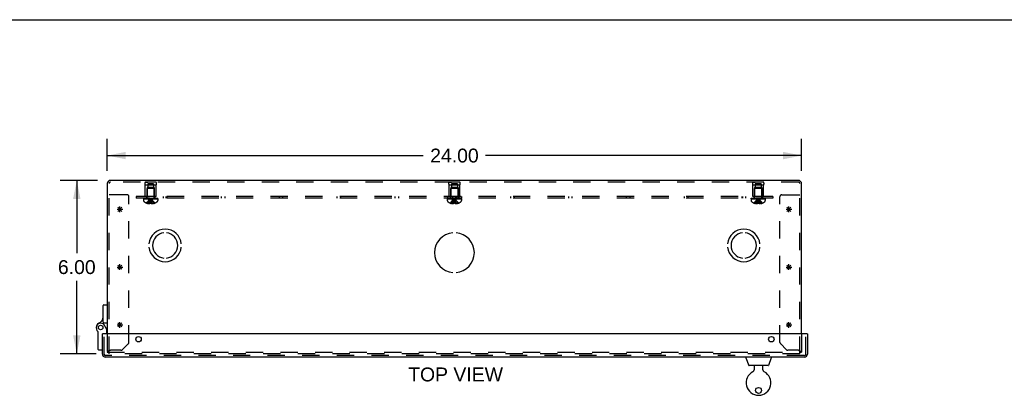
# Model space of a CAD drawing. Header units: inches. Extents: x 0 to 109, y 0 to 70.
# Tile 6 of 11: x 19 to 53, y 57 to 70. Entities that reach past the tile are written whole.
import ezdxf

# ---------------------------------------------------------------- set-up
doc = ezdxf.new("R2010")
doc.units = ezdxf.units.IN
doc.header["$LTSCALE"] = 5.984
doc.header["$MEASUREMENT"] = 0
doc.linetypes.add('HIDDEN', pattern=[0.2, 0.1, -0.1])
doc.layers.get('0').update_dxf_attribs({"linetype": 'CONTINUOUS'})
for name, color, linetype in [('DEFAULT_2', 8, 'HIDDEN'), ('DIMENSIONS', 7, 'CONTINUOUS'), ('DOOR_ASSEMBLY', 7, 'CONTINUOUS'), ('OPEN', 7, 'CONTINUOUS'), ('SPOTWELDS', 7, 'CONTINUOUS'), ('SUBPANEL', 7, 'CONTINUOUS')]:
    doc.layers.add(name, color=color, linetype=linetype)
doc.styles.get("Standard").update_dxf_attribs({"font": 'arial.ttf'})
doc.dimstyles.new('DIMSTYLE_1', dxfattribs={"dimtxt": 0.48, "dimasz": 0.64, "dimexe": 0.09, "dimexo": 0.07, "dimgap": 0.0375, "dimtad": 0, "dimtih": 1, "dimtoh": 1, "dimzin": 4, "dimdsep": 46, "dimtxsty": 'Standard', "dimblk": '_FILLED', "dimblk1": '_FILLED', "dimblk2": '_FILLED', "dimcen": 0.09, "dimadec": 3, "dimazin": 1, "dimtfac": 1, "dimtdec": 3, "dimtofl": 0, "dimtmove": 0, "dimatfit": 3, "dimldrblk": '_FILLED', "dimfxl": 0, "dimtolj": 1, "dimtzin": 4, "dimarcsym": 0})

# ---------------------------------------------------------------- blocks, each defined once
blk = doc.blocks.new('_FILLED')
at = {"color": 0, "linetype": 'ByBlock'}
blk.add_solid([(0, 0), (-1, 0.2), (-1, -0.2)], dxfattribs=at)
blk = doc.blocks.new('*D1')
at = {"layer": 'DIMENSIONS', "color": 2, "linetype": 'Continuous'}
for p, q in [((22.171, 65.174), (22.171, 66.274)), ((46.171, 65.174), (46.171, 66.274)), ((22.171, 65.698), (33.092, 65.698)), ((46.171, 65.698), (35.249, 65.698))]:
    blk.add_line(p, q, dxfattribs=at)
at = {"layer": 'DIMENSIONS', "color": 2, "linetype": 'Continuous', "xscale": 0.64, "yscale": 0.64, "zscale": 0.64, "rotation": 180}
blk.add_blockref('_FILLED', (22.171, 65.698), dxfattribs=at)
at = {"layer": 'DIMENSIONS', "color": 2, "linetype": 'Continuous', "xscale": 0.64, "yscale": 0.64, "zscale": 0.64}
blk.add_blockref('_FILLED', (46.171, 65.698), dxfattribs=at)
at = {"layer": 'DIMENSIONS', "color": 2, "linetype": 'Continuous', "insert": (34.171, 65.938), "char_height": 0.48, "width": 1.67732, "attachment_point": 2, "line_spacing_factor": 0.9}
blk.add_mtext('24.00', dxfattribs=at)
blk = doc.blocks.new('*D2')
at = {"layer": 'DIMENSIONS', "color": 2, "linetype": 'Continuous'}
for p, q in [((21.835, 64.838), (20.541, 64.838)), ((21.117, 64.838), (21.117, 62.318)), ((21.117, 58.838), (21.117, 61.358)), ((21.783, 58.838), (20.541, 58.838))]:
    blk.add_line(p, q, dxfattribs=at)
at = {"layer": 'DIMENSIONS', "color": 2, "linetype": 'Continuous', "xscale": 0.64, "yscale": 0.64, "zscale": 0.64}
for p, rotation in [((21.117, 64.838), 90), ((21.117, 58.838), 270)]:
    blk.add_blockref('_FILLED', p, dxfattribs=dict(at, rotation=rotation))
at = {"layer": 'DIMENSIONS', "color": 2, "linetype": 'Continuous', "insert": (21.117, 62.078), "char_height": 0.48, "width": 1.30439, "attachment_point": 2, "line_spacing_factor": 0.9}
blk.add_mtext('6.00', dxfattribs=at)

msp = doc.modelspace()

# ---------------------------------------------------------------- linework, layer by layer
at = {"color": 7, "linetype": 'Continuous'}
msp.add_line((0, 70.4), (108.8, 70.4), dxfattribs=at)
at = {"color": 3, "linetype": 'Continuous'}
for p, q in [((22.171, 64.726), (22.171, 59.529)), ((46.059, 64.838), (22.283, 64.838)), ((46.171, 59.529), (46.171, 64.726))]:
    msp.add_line(p, q, dxfattribs=at)
for centre, start, end in [((22.283, 64.726), 90, 180), ((46.059, 64.726), 0, 90)]:
    msp.add_arc(centre, 0.112, start, end, dxfattribs=at)
at = {"layer": 'DEFAULT_2', "color": 8, "linetype": 'HIDDEN'}
for p, q in [((22.231, 58.838), (22.231, 64.726)), ((46.059, 64.778), (22.283, 64.778)), ((23.483, 64.778), (23.571, 64.778)), ((23.859, 64.778), (23.483, 64.778)), ((23.483, 64.278), (23.483, 64.678)), ((23.859, 64.678), (23.483, 64.678)), ((23.569, 64.715), (23.569, 64.59)), ((23.772, 64.715), (23.569, 64.715)), ((23.859, 64.778), (23.771, 64.778)), ((23.772, 64.715), (23.772, 64.59)), ((23.859, 64.278), (23.859, 64.678)), ((33.983, 64.778), (34.071, 64.778)), ((34.359, 64.778), (33.983, 64.778)), ((33.983, 64.278), (33.983, 64.678)), ((34.359, 64.678), (33.983, 64.678)), ((34.069, 64.715), (34.069, 64.59)), ((34.272, 64.715), (34.069, 64.715)), ((34.359, 64.778), (34.271, 64.778)), ((34.272, 64.715), (34.272, 64.59)), ((34.359, 64.278), (34.359, 64.678)), ((44.483, 64.778), (44.571, 64.778)), ((44.859, 64.778), (44.483, 64.778)), ((44.859, 64.678), (44.483, 64.678)), ((44.483, 64.278), (44.483, 64.678)), ((44.772, 64.715), (44.569, 64.715)), ((44.569, 64.715), (44.569, 64.59)), ((44.859, 64.778), (44.771, 64.778)), ((44.772, 64.715), (44.772, 64.59)), ((44.859, 64.278), (44.859, 64.678)), ((46.111, 58.838), (46.111, 64.726)), ((22.271, 64.338), (22.231, 64.338)), ((22.858, 64.338), (22.271, 64.338)), ((23.546, 64.59), (23.546, 64.278)), ((23.796, 64.59), (23.546, 64.59)), ((23.557, 64.573), (23.547, 64.563)), ((23.547, 64.235), (23.547, 64.563)), ((23.795, 64.563), (23.547, 64.563)), ((23.785, 64.573), (23.557, 64.573)), ((23.785, 64.573), (23.795, 64.563)), ((23.795, 64.235), (23.795, 64.563)), ((23.796, 64.59), (23.796, 64.278)), ((34.046, 64.59), (34.046, 64.278)), ((34.296, 64.59), (34.046, 64.59)), ((34.057, 64.573), (34.047, 64.563)), ((34.047, 64.235), (34.047, 64.563)), ((34.295, 64.563), (34.047, 64.563)), ((34.285, 64.573), (34.057, 64.573)), ((34.285, 64.573), (34.295, 64.563)), ((34.295, 64.235), (34.295, 64.563)), ((34.296, 64.59), (34.296, 64.278)), ((44.796, 64.59), (44.546, 64.59)), ((44.546, 64.59), (44.546, 64.278)), ((44.557, 64.573), (44.547, 64.563)), ((44.795, 64.563), (44.547, 64.563)), ((44.547, 64.235), (44.547, 64.563)), ((44.785, 64.573), (44.557, 64.573)), ((44.785, 64.573), (44.795, 64.563)), ((44.795, 64.235), (44.795, 64.563)), ((44.796, 64.59), (44.796, 64.278)), ((45.484, 64.338), (46.071, 64.338)), ((46.071, 64.338), (46.111, 64.338)), ((22.921, 59.234), (22.921, 64.275)), ((23.425, 64.218), (23.425, 64.203)), ((23.425, 64.218), (23.916, 64.218)), ((23.916, 64.203), (23.425, 64.203)), ((23.425, 64.198), (23.425, 64.137)), ((23.425, 64.198), (23.917, 64.198)), ((23.433, 64.203), (23.433, 64.218)), ((23.45, 64.218), (23.45, 64.203)), ((23.472, 64.218), (23.472, 64.203)), ((23.477, 64.203), (23.477, 64.218)), ((23.859, 64.278), (23.483, 64.278)), ((23.483, 64.218), (23.483, 64.203)), ((23.503, 64.218), (23.503, 64.203)), ((23.512, 64.218), (23.512, 64.203)), ((23.53, 64.218), (23.53, 64.203)), ((23.53, 64.052), (23.53, 64.052)), ((23.53, 64.052), (23.531, 64.052)), ((23.653, 64.052), (23.531, 64.052)), ((23.554, 64.203), (23.554, 64.218)), ((23.565, 64.218), (23.565, 64.203)), ((23.566, 64.052), (23.566, 64.039)), ((23.6, 64.218), (23.6, 64.203)), ((23.604, 64.218), (23.604, 64.203)), ((23.621, 64.052), (23.621, 64.03)), ((23.653, 64.052), (23.655, 64.081)), ((23.653, 64.052), (23.653, 64.039)), ((23.653, 64.052), (23.653, 64.052)), ((23.655, 64.081), (23.658, 64.109)), ((23.674, 64.188), (23.671, 64.213)), ((23.674, 64.188), (23.671, 64.213)), ((23.689, 64.052), (23.689, 64.039)), ((23.689, 64.052), (23.689, 64.052)), ((23.81, 64.052), (23.689, 64.052)), ((23.72, 64.052), (23.72, 64.03)), ((23.737, 64.218), (23.737, 64.203)), ((23.741, 64.203), (23.741, 64.218)), ((23.775, 64.052), (23.775, 64.039)), ((23.777, 64.218), (23.777, 64.203)), ((23.787, 64.218), (23.787, 64.203)), ((23.811, 64.052), (23.81, 64.052)), ((23.811, 64.218), (23.811, 64.203)), ((23.811, 64.052), (23.811, 64.052)), ((23.829, 64.203), (23.829, 64.218)), ((23.838, 64.218), (23.838, 64.203)), ((23.858, 64.218), (23.858, 64.203)), ((23.864, 64.218), (23.864, 64.203)), ((23.869, 64.218), (23.869, 64.203)), ((23.891, 64.203), (23.891, 64.218)), ((23.908, 64.218), (23.908, 64.203)), ((23.916, 64.203), (23.916, 64.218)), ((23.917, 64.198), (23.917, 64.137)), ((33.925, 64.218), (33.925, 64.203)), ((33.925, 64.218), (34.416, 64.218)), ((34.416, 64.203), (33.925, 64.203)), ((33.925, 64.198), (33.925, 64.137)), ((33.925, 64.198), (34.417, 64.198)), ((33.933, 64.203), (33.933, 64.218)), ((33.95, 64.218), (33.95, 64.203)), ((33.972, 64.218), (33.972, 64.203)), ((33.977, 64.203), (33.977, 64.218)), ((34.359, 64.278), (33.983, 64.278)), ((33.983, 64.218), (33.983, 64.203)), ((34.003, 64.218), (34.003, 64.203)), ((34.012, 64.218), (34.012, 64.203)), ((34.03, 64.218), (34.03, 64.203)), ((34.03, 64.052), (34.03, 64.052)), ((34.031, 64.052), (34.03, 64.052)), ((34.153, 64.052), (34.031, 64.052)), ((34.054, 64.203), (34.054, 64.218)), ((34.065, 64.218), (34.065, 64.203)), ((34.066, 64.052), (34.066, 64.039)), ((34.1, 64.218), (34.1, 64.203)), ((34.104, 64.218), (34.104, 64.203)), ((34.121, 64.052), (34.121, 64.03)), ((34.153, 64.052), (34.155, 64.081)), ((34.153, 64.052), (34.153, 64.039)), ((34.153, 64.052), (34.153, 64.052)), ((34.155, 64.081), (34.158, 64.109)), ((34.174, 64.188), (34.171, 64.213)), ((34.174, 64.188), (34.171, 64.213)), ((34.189, 64.052), (34.189, 64.039)), ((34.189, 64.052), (34.189, 64.052)), ((34.31, 64.052), (34.189, 64.052)), ((34.22, 64.052), (34.22, 64.03)), ((34.237, 64.218), (34.237, 64.203)), ((34.241, 64.203), (34.241, 64.218)), ((34.275, 64.052), (34.275, 64.039)), ((34.277, 64.218), (34.277, 64.203)), ((34.287, 64.218), (34.287, 64.203)), ((34.311, 64.052), (34.31, 64.052)), ((34.311, 64.218), (34.311, 64.203)), ((34.311, 64.052), (34.311, 64.052)), ((34.329, 64.203), (34.329, 64.218)), ((34.338, 64.218), (34.338, 64.203)), ((34.358, 64.218), (34.358, 64.203)), ((34.364, 64.218), (34.364, 64.203)), ((34.369, 64.218), (34.369, 64.203)), ((34.391, 64.203), (34.391, 64.218)), ((34.408, 64.218), (34.408, 64.203)), ((34.416, 64.203), (34.416, 64.218)), ((34.417, 64.198), (34.417, 64.137)), ((44.425, 64.218), (44.916, 64.218)), ((44.425, 64.218), (44.425, 64.203)), ((44.916, 64.203), (44.425, 64.203)), ((44.425, 64.198), (44.917, 64.198)), ((44.425, 64.198), (44.425, 64.137)), ((44.433, 64.203), (44.433, 64.218)), ((44.45, 64.218), (44.45, 64.203)), ((44.472, 64.218), (44.472, 64.203)), ((44.477, 64.203), (44.477, 64.218)), ((44.859, 64.278), (44.483, 64.278)), ((44.483, 64.218), (44.483, 64.203)), ((44.503, 64.218), (44.503, 64.203)), ((44.512, 64.218), (44.512, 64.203)), ((44.53, 64.218), (44.53, 64.203)), ((44.531, 64.052), (44.53, 64.052)), ((44.53, 64.052), (44.53, 64.052)), ((44.653, 64.052), (44.531, 64.052)), ((44.554, 64.203), (44.554, 64.218)), ((44.565, 64.218), (44.565, 64.203)), ((44.566, 64.052), (44.566, 64.039)), ((44.6, 64.218), (44.6, 64.203)), ((44.604, 64.218), (44.604, 64.203)), ((44.621, 64.052), (44.621, 64.03)), ((44.653, 64.052), (44.655, 64.081)), ((44.659, 64.052), (44.653, 64.052)), ((44.653, 64.052), (44.653, 64.052)), ((44.653, 64.052), (44.653, 64.039)), ((44.655, 64.081), (44.658, 64.109)), ((44.674, 64.188), (44.671, 64.213)), ((44.81, 64.052), (44.689, 64.052)), ((44.689, 64.052), (44.689, 64.052)), ((44.689, 64.052), (44.689, 64.039)), ((44.72, 64.052), (44.72, 64.03)), ((44.737, 64.218), (44.737, 64.203)), ((44.741, 64.203), (44.741, 64.218)), ((44.775, 64.052), (44.775, 64.039)), ((44.777, 64.218), (44.777, 64.203)), ((44.787, 64.218), (44.787, 64.203)), ((44.811, 64.052), (44.81, 64.052)), ((44.811, 64.218), (44.811, 64.203)), ((44.811, 64.052), (44.811, 64.052)), ((44.829, 64.203), (44.829, 64.218)), ((44.838, 64.218), (44.838, 64.203)), ((44.858, 64.218), (44.858, 64.203)), ((44.864, 64.218), (44.864, 64.203)), ((44.869, 64.218), (44.869, 64.203)), ((44.891, 64.203), (44.891, 64.218)), ((44.908, 64.218), (44.908, 64.203)), ((44.916, 64.203), (44.916, 64.218)), ((44.917, 64.198), (44.917, 64.137)), ((45.421, 59.234), (45.421, 64.275)), ((22.171, 59.529), (22.171, 58.898)), ((46.171, 59.529), (46.171, 58.898)), ((22.171, 58.898), (46.171, 58.898)), ((22.645, 58.958), (22.283, 58.958)), ((22.689, 58.976), (22.902, 59.189)), ((45.439, 59.189), (45.652, 58.976)), ((46.059, 58.958), (45.697, 58.958)), ((46.111, 58.838), (22.231, 58.838))]:
    msp.add_line(p, q, dxfattribs=at)
for points in [[(23.53, 64.052), (23.55, 64.081), (23.571, 64.109), (23.594, 64.136), (23.618, 64.163), (23.644, 64.188), (23.671, 64.213)], [(23.566, 64.052), (23.581, 64.081), (23.597, 64.109), (23.613, 64.136), (23.631, 64.163), (23.65, 64.188), (23.671, 64.213)], [(23.621, 64.03), (23.616, 64.03), (23.611, 64.031), (23.606, 64.031), (23.6, 64.032), (23.595, 64.033), (23.589, 64.034), (23.584, 64.035), (23.578, 64.036), (23.572, 64.038), (23.566, 64.039)], [(23.621, 64.052), (23.628, 64.081), (23.635, 64.109), (23.643, 64.136), (23.652, 64.163), (23.661, 64.188), (23.671, 64.213)], [(23.653, 64.039), (23.648, 64.037), (23.644, 64.036), (23.641, 64.034), (23.637, 64.033), (23.633, 64.032), (23.629, 64.031), (23.625, 64.03), (23.621, 64.03)], [(23.689, 64.052), (23.683, 64.052), (23.677, 64.052), (23.671, 64.052), (23.665, 64.052), (23.659, 64.052), (23.653, 64.052)], [(23.658, 64.109), (23.661, 64.136), (23.664, 64.163), (23.667, 64.188)], [(23.661, 64.136), (23.664, 64.163), (23.667, 64.188), (23.671, 64.213)], [(23.72, 64.052), (23.713, 64.081), (23.706, 64.109), (23.698, 64.136), (23.689, 64.163), (23.68, 64.188), (23.671, 64.213)], [(23.775, 64.052), (23.76, 64.081), (23.745, 64.109), (23.728, 64.136), (23.71, 64.163), (23.691, 64.188), (23.671, 64.213)], [(23.811, 64.052), (23.791, 64.081), (23.77, 64.109), (23.747, 64.136), (23.723, 64.163), (23.698, 64.188), (23.671, 64.213)], [(23.689, 64.052), (23.686, 64.081), (23.683, 64.109), (23.68, 64.136), (23.677, 64.163), (23.674, 64.188)], [(23.689, 64.052), (23.686, 64.081), (23.683, 64.109), (23.68, 64.136), (23.677, 64.163)], [(23.689, 64.039), (23.693, 64.037), (23.697, 64.036), (23.701, 64.034)], [(23.72, 64.03), (23.716, 64.03), (23.712, 64.031), (23.709, 64.032), (23.705, 64.033), (23.701, 64.034)], [(23.775, 64.039), (23.769, 64.038), (23.763, 64.036), (23.757, 64.035), (23.752, 64.034), (23.746, 64.033), (23.741, 64.032), (23.736, 64.031), (23.731, 64.031), (23.725, 64.03), (23.72, 64.03)], [(34.03, 64.052), (34.05, 64.081), (34.071, 64.109), (34.094, 64.136), (34.118, 64.163), (34.144, 64.188), (34.171, 64.213)], [(34.066, 64.052), (34.081, 64.081), (34.097, 64.109), (34.113, 64.136), (34.131, 64.163), (34.15, 64.188), (34.171, 64.213)], [(34.121, 64.03), (34.116, 64.03), (34.111, 64.031), (34.106, 64.031), (34.1, 64.032), (34.095, 64.033), (34.089, 64.034), (34.084, 64.035), (34.078, 64.036), (34.072, 64.038), (34.066, 64.039)], [(34.121, 64.052), (34.128, 64.081), (34.135, 64.109), (34.143, 64.136), (34.152, 64.163), (34.161, 64.188), (34.171, 64.213)], [(34.153, 64.039), (34.148, 64.037), (34.144, 64.036), (34.141, 64.034), (34.137, 64.033), (34.133, 64.032), (34.129, 64.031), (34.125, 64.03), (34.121, 64.03)], [(34.189, 64.052), (34.183, 64.052), (34.177, 64.052), (34.171, 64.052), (34.165, 64.052), (34.159, 64.052), (34.153, 64.052)], [(34.158, 64.109), (34.161, 64.136), (34.164, 64.163), (34.167, 64.188), (34.171, 64.213)], [(34.161, 64.136), (34.164, 64.163), (34.167, 64.188), (34.171, 64.213)], [(34.22, 64.052), (34.213, 64.081), (34.206, 64.109), (34.198, 64.136), (34.189, 64.163), (34.18, 64.188), (34.171, 64.213)], [(34.275, 64.052), (34.26, 64.081), (34.245, 64.109), (34.228, 64.136), (34.21, 64.163), (34.191, 64.188), (34.171, 64.213)], [(34.311, 64.052), (34.291, 64.081), (34.27, 64.109), (34.247, 64.136), (34.223, 64.163), (34.198, 64.188), (34.171, 64.213)], [(34.189, 64.052), (34.186, 64.081), (34.183, 64.109), (34.18, 64.136), (34.177, 64.163), (34.174, 64.188)], [(34.189, 64.052), (34.186, 64.081), (34.183, 64.109), (34.18, 64.136), (34.177, 64.163)], [(34.22, 64.03), (34.216, 64.03), (34.212, 64.031), (34.209, 64.032), (34.205, 64.033), (34.201, 64.034), (34.197, 64.036), (34.193, 64.037), (34.189, 64.039)], [(34.275, 64.039), (34.269, 64.038), (34.263, 64.036), (34.257, 64.035), (34.252, 64.034), (34.246, 64.033), (34.241, 64.032), (34.236, 64.031), (34.231, 64.031), (34.225, 64.03), (34.22, 64.03)], [(44.53, 64.052), (44.55, 64.081), (44.571, 64.109), (44.594, 64.136), (44.618, 64.163), (44.644, 64.188), (44.671, 64.213)], [(44.566, 64.052), (44.581, 64.081), (44.597, 64.109), (44.613, 64.136), (44.631, 64.163), (44.65, 64.188), (44.671, 64.213)], [(44.621, 64.03), (44.616, 64.03), (44.611, 64.031), (44.606, 64.031), (44.6, 64.032), (44.595, 64.033), (44.589, 64.034), (44.584, 64.035), (44.578, 64.036), (44.572, 64.038), (44.566, 64.039)], [(44.621, 64.052), (44.628, 64.081), (44.635, 64.109), (44.643, 64.136), (44.652, 64.163), (44.661, 64.188), (44.671, 64.213)], [(44.653, 64.039), (44.648, 64.037), (44.644, 64.036), (44.641, 64.034), (44.637, 64.033), (44.633, 64.032), (44.629, 64.031), (44.625, 64.03), (44.621, 64.03)], [(44.658, 64.109), (44.661, 64.136), (44.664, 64.163), (44.667, 64.188), (44.671, 64.213)], [(44.659, 64.052), (44.665, 64.052), (44.671, 64.052), (44.677, 64.052), (44.683, 64.052), (44.689, 64.052)], [(44.661, 64.136), (44.664, 64.163), (44.667, 64.188), (44.671, 64.213)], [(44.811, 64.052), (44.791, 64.081), (44.77, 64.109), (44.747, 64.136), (44.723, 64.163), (44.698, 64.188), (44.671, 64.213)], [(44.775, 64.052), (44.76, 64.081), (44.745, 64.109), (44.728, 64.136), (44.71, 64.163), (44.691, 64.188), (44.671, 64.213)], [(44.72, 64.052), (44.713, 64.081), (44.706, 64.109), (44.698, 64.136), (44.689, 64.163), (44.68, 64.188), (44.671, 64.213)], [(44.689, 64.052), (44.686, 64.081), (44.683, 64.109), (44.68, 64.136), (44.677, 64.163), (44.674, 64.188)], [(44.689, 64.052), (44.686, 64.081), (44.683, 64.109), (44.68, 64.136), (44.677, 64.163)], [(44.72, 64.03), (44.716, 64.03), (44.712, 64.031), (44.709, 64.032), (44.705, 64.033), (44.701, 64.034), (44.697, 64.036), (44.693, 64.037), (44.689, 64.039)], [(44.775, 64.039), (44.769, 64.038), (44.763, 64.036), (44.757, 64.035), (44.752, 64.034), (44.746, 64.033), (44.741, 64.032), (44.736, 64.031), (44.731, 64.031), (44.725, 64.03), (44.72, 64.03)], [(22.283, 58.958), (22.268, 58.953), (22.254, 58.948), (22.24, 58.943), (22.227, 58.938), (22.214, 58.933), (22.203, 58.928), (22.194, 58.923), (22.186, 58.918), (22.179, 58.913), (22.174, 58.908), (22.172, 58.903), (22.171, 58.898)], [(46.059, 58.958), (46.073, 58.953), (46.088, 58.948), (46.101, 58.943), (46.115, 58.938), (46.127, 58.933), (46.138, 58.928), (46.147, 58.923), (46.156, 58.918), (46.162, 58.913), (46.167, 58.908), (46.17, 58.903), (46.171, 58.898)]]:
    msp.add_lwpolyline(points, dxfattribs=at)
for centre, radius, start, end in [((22.283, 64.726), 0.052, 90, 180), ((23.569, 64.728), 0.1, 150.0508, 209.9492), ((23.772, 64.728), 0.1, 330.0508, 29.9492), ((34.069, 64.728), 0.1, 150.0508, 209.9492), ((34.272, 64.728), 0.1, 330.0508, 29.9492), ((44.569, 64.728), 0.1, 150.0508, 209.9492), ((44.772, 64.728), 0.1, 330.0508, 29.9492), ((46.059, 64.726), 0.052, 0, 90), ((22.858, 64.275), 0.063, 0, 90), ((45.484, 64.275), 0.063, 90, 180), ((23.46, 64.137), 0.035, 180, 229.0666), ((23.671, 64.38), 0.357, 229.0666, 246.8273), ((23.509, 64.235), 0.0372, 270, 300.0497), ((23.671, 64.38), 0.357, 246.9983, 252.9593), ((23.509, 64.235), 0.0372, 332.4601, 360), ((23.671, 64.38), 0.357, 287.0407, 293.0017), ((23.832, 64.235), 0.0372, 180, 207.5399), ((23.671, 64.38), 0.357, 293.1727, 310.9334), ((23.832, 64.235), 0.0372, 239.9503, 270), ((23.882, 64.137), 0.035, 310.9334, 360), ((33.96, 64.137), 0.035, 180, 229.0666), ((34.171, 64.38), 0.357, 229.0666, 246.8273), ((34.009, 64.235), 0.0372, 270, 300.0497), ((34.171, 64.38), 0.357, 246.9983, 252.9593), ((34.009, 64.235), 0.0372, 332.4601, 360), ((34.171, 64.38), 0.357, 287.0407, 293.0017), ((34.332, 64.235), 0.0372, 180, 207.5399), ((34.171, 64.38), 0.357, 293.1727, 310.9334), ((34.332, 64.235), 0.0372, 239.9503, 270), ((34.382, 64.137), 0.035, 310.9334, 360), ((44.46, 64.137), 0.035, 180, 229.0666), ((44.671, 64.38), 0.357, 229.0666, 246.8273), ((44.509, 64.235), 0.0372, 270, 300.0497), ((44.671, 64.38), 0.357, 246.9983, 252.9593), ((44.509, 64.235), 0.0372, 332.4601, 360), ((44.671, 64.38), 0.357, 287.0407, 293.0017), ((44.832, 64.235), 0.0372, 180, 207.5399), ((44.671, 64.38), 0.357, 293.1727, 310.9334), ((44.832, 64.235), 0.0372, 239.9503, 270), ((44.882, 64.137), 0.035, 310.9334, 360), ((22.858, 59.234), 0.063, 315, 360), ((45.484, 59.234), 0.063, 180, 225), ((22.645, 59.021), 0.063, 270, 315), ((45.697, 59.021), 0.063, 225, 270)]:
    msp.add_arc(centre, radius, start, end, dxfattribs=at)
at = {"layer": 'DOOR_ASSEMBLY', "color": 7, "linetype": 'Continuous'}
for p, q in [((22.026, 59.931), (22.026, 60.512)), ((22.046, 60.532), (22.171, 60.532)), ((22.046, 59.911), (22.171, 59.911)), ((21.856, 58.985), (21.856, 59.595)), ((22.161, 59.665), (22.091, 59.807)), ((22.171, 59.749), (22.136, 59.716)), ((22.161, 59.665), (22.141, 59.66)), ((22.147, 59.694), (22.171, 59.694)), ((22.161, 59.529), (22.161, 59.665)), ((22.016, 59.529), (22.001, 59.529)), ((46.361, 59.529), (46.376, 59.529)), ((22.001, 58.965), (21.876, 58.965)), ((44.242, 58.704), (44.242, 58.701)), ((44.243, 58.694), (44.344, 58.437)), ((45.123, 58.694), (45.022, 58.437)), ((45.125, 58.704), (45.125, 58.701)), ((45.013, 58.431), (44.353, 58.431)), ((44.531, 58.431), (44.531, 58.285)), ((44.836, 58.285), (44.836, 58.431))]:
    msp.add_line(p, q, dxfattribs=at)
at = {"layer": 'DOOR_ASSEMBLY', "color": 3, "linetype": 'Continuous'}
for p, q in [((22.001, 58.831), (22.001, 59.529)), ((46.361, 59.529), (22.016, 59.529)), ((46.376, 59.529), (46.376, 58.831)), ((46.264, 58.719), (22.113, 58.719))]:
    msp.add_line(p, q, dxfattribs=at)
at = {"layer": 'DOOR_ASSEMBLY', "color": 8, "linetype": 'HIDDEN'}
for p, q in [((22.061, 58.831), (22.061, 59.529)), ((46.316, 58.831), (46.316, 59.529)), ((46.264, 58.779), (22.113, 58.779))]:
    msp.add_line(p, q, dxfattribs=at)
at = {"layer": 'DOOR_ASSEMBLY', "color": 7, "linetype": 'Continuous'}
for centre, radius in [((21.941, 59.749), 0.079), ((21.941, 59.749), 0.078), ((44.683, 57.571), 0.102)]:
    msp.add_circle(centre, radius, dxfattribs=at)
at = {"layer": 'DOOR_ASSEMBLY', "color": 3, "linetype": 'Continuous'}
for centre in [(23.251, 59.342), (45.126, 59.342)]:
    msp.add_circle(centre, 0.0938, dxfattribs=at)
at = {"layer": 'DOOR_ASSEMBLY', "color": 7, "linetype": 'Continuous'}
for centre, radius, start, end in [((22.046, 60.512), 0.02, 90, 180), ((21.776, 60.121), 0.25, 293.8265, 360), ((22.046, 59.931), 0.02, 180, 270), ((21.941, 59.749), 0.158, 113.8265, 201.112), ((21.947, 59.736), 0.16, 26.148, 231.7894), ((21.836, 59.595), 0.02, 0, 51.7894), ((21.876, 58.985), 0.02, 180, 270), ((44.257, 58.704), 0.015, 90, 180), ((44.262, 58.701), 0.02, 180, 201.5), ((45.11, 58.704), 0.015, 0, 90), ((45.105, 58.701), 0.02, 338.5, 360), ((44.683, 57.831), 0.43, 117.1091, 62.8909), ((44.353, 58.441), 0.01, 201.5, 270), ((44.451, 58.285), 0.08, 297.109, 360), ((44.916, 58.285), 0.08, 180, 242.8909), ((45.013, 58.441), 0.01, 270, 338.5)]:
    msp.add_arc(centre, radius, start, end, dxfattribs=at)
at = {"layer": 'DOOR_ASSEMBLY', "color": 3, "linetype": 'Continuous'}
for centre, start, end in [((22.113, 58.831), 180, 270), ((46.264, 58.831), 270, 360)]:
    msp.add_arc(centre, 0.112, start, end, dxfattribs=at)
at = {"layer": 'DOOR_ASSEMBLY', "color": 8, "linetype": 'HIDDEN'}
for centre, start, end in [((22.113, 58.831), 180, 270), ((46.264, 58.831), 270, 360)]:
    msp.add_arc(centre, 0.052, start, end, dxfattribs=at)
at = {"layer": 'OPEN', "color": 40, "linetype": 'Continuous'}
for centre, radius, start, end in [((24.171, 62.588), 0.562, 5.6112, 174.3888), ((24.171, 62.588), 0.438, 95.9037, 264.0963), ((24.171, 62.588), 0.438, 275.9037, 84.0963), ((34.171, 62.338), 0.688, 94.5886, 265.4114), ((34.171, 62.338), 0.688, 274.5886, 85.4114), ((44.171, 62.588), 0.562, 5.6112, 174.3888), ((44.171, 62.588), 0.438, 95.9037, 264.0963), ((44.171, 62.588), 0.438, 275.9037, 84.0963), ((24.171, 62.588), 0.562, 185.6112, 354.3888), ((44.171, 62.588), 0.562, 185.6112, 354.3888)]:
    msp.add_arc(centre, radius, start, end, dxfattribs=at)
at = {"layer": 'SPOTWELDS', "color": 40, "linetype": 'Continuous'}
for p, q in [((22.508, 63.838), (22.708, 63.838)), ((22.537, 63.767), (22.679, 63.909)), ((22.679, 63.767), (22.537, 63.909)), ((22.608, 63.738), (22.608, 63.938)), ((45.633, 63.838), (45.833, 63.838)), ((45.662, 63.767), (45.804, 63.909)), ((45.804, 63.767), (45.662, 63.909)), ((45.733, 63.738), (45.733, 63.938)), ((22.508, 61.838), (22.708, 61.838)), ((22.537, 61.767), (22.679, 61.909)), ((22.679, 61.767), (22.537, 61.909)), ((22.608, 61.738), (22.608, 61.938)), ((45.633, 61.838), (45.833, 61.838)), ((45.662, 61.767), (45.804, 61.909)), ((45.804, 61.767), (45.662, 61.909)), ((45.733, 61.738), (45.733, 61.938)), ((22.679, 59.767), (22.537, 59.909)), ((22.537, 59.767), (22.679, 59.909)), ((22.608, 59.738), (22.608, 59.938)), ((45.804, 59.767), (45.662, 59.909)), ((45.662, 59.767), (45.804, 59.909)), ((45.733, 59.738), (45.733, 59.938)), ((22.508, 59.838), (22.708, 59.838)), ((45.633, 59.838), (45.833, 59.838))]:
    msp.add_line(p, q, dxfattribs=at)
at = {"layer": 'SUBPANEL', "color": 8, "linetype": 'HIDDEN'}
for p, q in [((23.171, 64.278), (23.171, 64.218)), ((45.171, 64.278), (23.171, 64.278)), ((45.171, 64.218), (23.171, 64.218)), ((23.523, 64.278), (23.523, 64.218)), ((23.819, 64.278), (23.819, 64.218)), ((24.108, 64.278), (24.108, 64.218)), ((24.205, 64.218), (24.205, 64.278)), ((24.233, 64.278), (24.233, 64.218)), ((26.108, 64.278), (26.108, 64.218)), ((26.233, 64.278), (26.233, 64.218)), ((28.108, 64.278), (28.108, 64.218)), ((28.233, 64.278), (28.233, 64.218)), ((30.108, 64.278), (30.108, 64.218)), ((30.233, 64.278), (30.233, 64.218)), ((32.108, 64.278), (32.108, 64.218)), ((32.233, 64.278), (32.233, 64.218)), ((33.931, 64.278), (33.931, 64.218)), ((34.023, 64.278), (34.023, 64.218)), ((34.108, 64.278), (34.108, 64.218)), ((34.118, 64.218), (34.118, 64.278)), ((34.223, 64.218), (34.223, 64.278)), ((34.233, 64.278), (34.233, 64.218)), ((34.319, 64.278), (34.319, 64.218)), ((34.411, 64.278), (34.411, 64.218)), ((36.108, 64.278), (36.108, 64.218)), ((36.233, 64.278), (36.233, 64.218)), ((38.108, 64.278), (38.108, 64.218)), ((38.233, 64.278), (38.233, 64.218)), ((40.108, 64.278), (40.108, 64.218)), ((40.233, 64.278), (40.233, 64.218)), ((42.108, 64.278), (42.108, 64.218)), ((42.233, 64.278), (42.233, 64.218)), ((44.108, 64.278), (44.108, 64.218)), ((44.136, 64.218), (44.136, 64.278)), ((44.233, 64.278), (44.233, 64.218)), ((44.523, 64.278), (44.523, 64.218)), ((44.819, 64.278), (44.819, 64.218)), ((45.171, 64.278), (45.171, 64.218))]:
    msp.add_line(p, q, dxfattribs=at)

# ---------------------------------------------------------------- texts
at = {"layer": 'DIMENSIONS', "color": 2, "linetype": 'Continuous', "insert": (34.21, 58.364), "char_height": 0.48, "width": 3.27078, "attachment_point": 2, "line_spacing_factor": 0.9}
msp.add_mtext('TOP VIEW', dxfattribs=at)

# ---------------------------------------------------------------- dimensions: what is measured, and where the dimension line sits
at = {"layer": 'DIMENSIONS', "color": 2, "linetype": 'Continuous'}
dim = msp.add_linear_dim(base=(46.171, 65.698), p1=(22.171, 66.344), p2=(46.171, 66.344), dimstyle='DIMSTYLE_1', dxfattribs=at)
dim.commit()
dim.dimension.update_dxf_attribs({"geometry": '*D1', "text_midpoint": (34.164, 65.696), "dimtype": 160})
dim = msp.add_linear_dim(base=(21.117, 58.838), p1=(21.905, 64.838), p2=(21.853, 58.838), angle=270, dimstyle='DIMSTYLE_1', dxfattribs=at)
dim.commit()
dim.dimension.update_dxf_attribs({"geometry": '*D2', "text_midpoint": (21.114, 61.835), "dimtype": 160})

doc.saveas('drawing.dxf')
